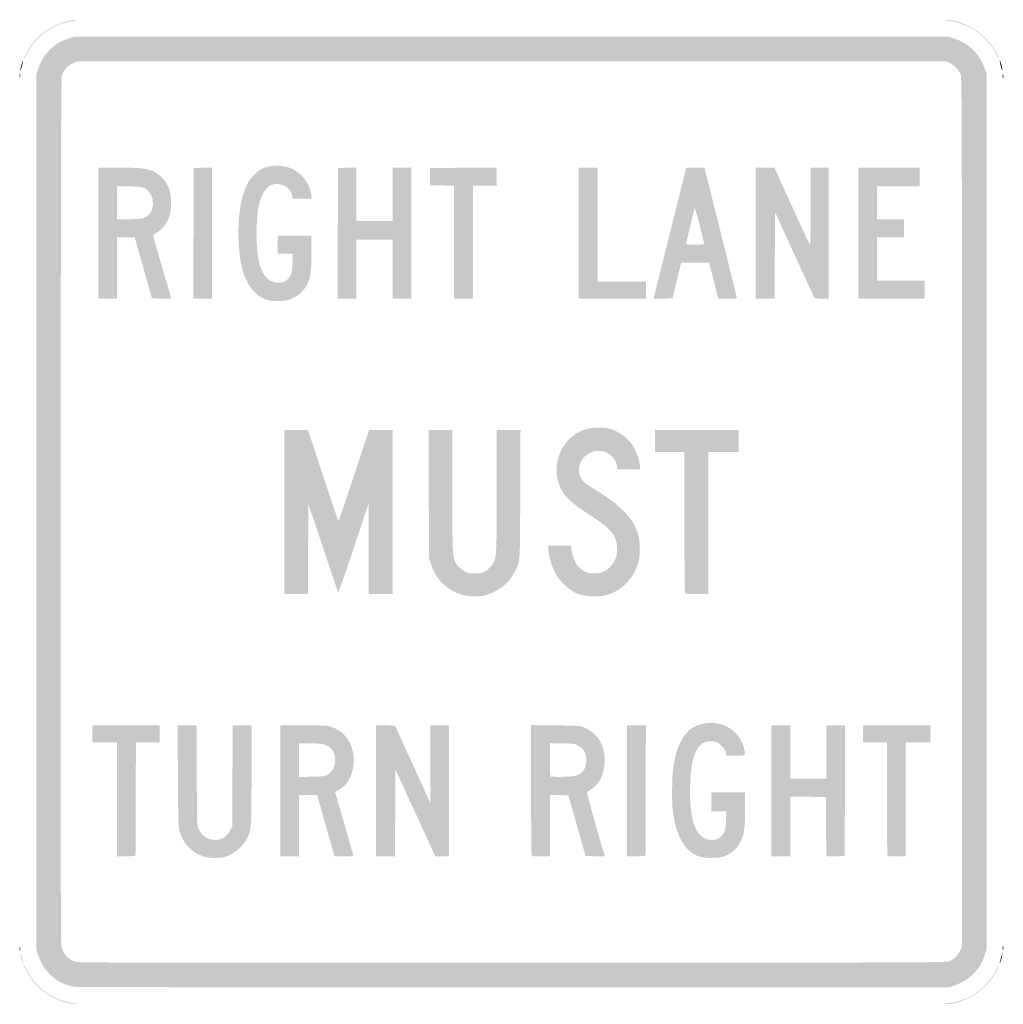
# Model space of a CAD drawing. Header units: inches. Extents: x -15 to 15, y -15 to 15.
import ezdxf

# ---------------------------------------------------------------- set-up
doc = ezdxf.new("R2010")
doc.units = ezdxf.units.IN
doc.header["$MEASUREMENT"] = 0

msp = doc.modelspace()

# ---------------------------------------------------------------- hatches: boundary and pattern name
h = msp.add_hatch(color=7)
edge = h.paths.add_edge_path()
edge.add_spline(control_points=[(14.769, 13.983), (14.491, 14.521), (13.954, 14.894), (13.345, 14.973), (13.215, 14.99), (13.205, 14.994), (13.29, 14.997), (13.668, 15.009), (14.26, 14.699), (14.564, 14.33), (14.686, 14.183), (14.892, 13.834), (14.871, 13.812), (14.866, 13.807), (14.82, 13.884), (14.769, 13.983)], knot_values=[0, 0, 0, 0, 1, 1, 1, 2, 2, 2, 3, 3, 3, 4, 4, 4, 5, 5, 5, 5], degree=3, periodic=0)
h = msp.add_hatch(color=7)
edge = h.paths.add_edge_path()
edge.add_spline(control_points=[(-14.874, 13.809), (-14.875, 13.821), (-14.835, 13.906), (-14.786, 13.999), (-14.604, 14.347), (-14.334, 14.612), (-13.972, 14.8), (-13.762, 14.909), (-13.447, 15.002), (-13.302, 14.997), (-13.235, 14.995), (-13.25, 14.988), (-13.362, 14.972), (-13.973, 14.883), (-14.487, 14.521), (-14.774, 13.975), (-14.829, 13.872), (-14.874, 13.797), (-14.874, 13.809)], knot_values=[0, 0, 0, 0, 1, 1, 1, 2, 2, 2, 3, 3, 3, 4, 4, 4, 5, 5, 5, 6, 6, 6, 6], degree=3, periodic=0)
h = msp.add_hatch(color=7)
edge = h.paths.add_edge_path()
edge.add_spline(control_points=[(-13.314, -14.474), (-13.817, -14.408), (-14.262, -14.027), (-14.427, -13.521)], knot_values=[0, 0, 0, 0, 1, 1, 1, 1], degree=3, periodic=0)
edge.add_line((-14.427, -13.521), (-14.488, -13.338))
edge.add_line((-14.488, -13.338), (-14.488, 0))
edge.add_line((-14.488, 0), (-14.488, 13.338))
edge.add_line((-14.488, 13.338), (-14.427, 13.521))
edge.add_spline(control_points=[(-14.427, 13.521), (-14.286, 13.953), (-13.953, 14.286), (-13.521, 14.427)], knot_values=[0, 0, 0, 0, 1, 1, 1, 1], degree=3, periodic=0)
edge.add_line((-13.521, 14.427), (-13.338, 14.488))
edge.add_line((-13.338, 14.488), (0, 14.488))
edge.add_line((0, 14.488), (13.338, 14.488))
edge.add_line((13.338, 14.488), (13.521, 14.427))
edge.add_spline(control_points=[(13.521, 14.427), (13.948, 14.288), (14.272, 13.966), (14.429, 13.525)], knot_values=[0, 0, 0, 0, 1, 1, 1, 1], degree=3, periodic=0)
edge.add_line((14.429, 13.525), (14.488, 13.363))
edge.add_line((14.488, 13.363), (14.488, 0.013))
edge.add_line((14.488, 0.013), (14.488, -13.338))
edge.add_line((14.488, -13.338), (14.427, -13.521))
edge.add_spline(control_points=[(14.427, -13.521), (14.288, -13.948), (13.966, -14.272), (13.525, -14.429)], knot_values=[0, 0, 0, 0, 1, 1, 1, 1], degree=3, periodic=0)
edge.add_line((13.525, -14.429), (13.363, -14.488))
edge.add_line((13.363, -14.488), (0.1, -14.491))
edge.add_spline(control_points=[(0.1, -14.491), (-7.194, -14.492), (-13.231, -14.485), (-13.314, -14.474)], knot_values=[0, 0, 0, 0, 1, 1, 1, 1], degree=3, periodic=0)
edge = h.paths.add_edge_path(flags=0)
edge.add_spline(control_points=[(13.352, -13.697), (13.486, -13.636), (13.615, -13.512), (13.68, -13.38)], knot_values=[0, 0, 0, 0, 1, 1, 1, 1], degree=3, periodic=0)
edge.add_line((13.68, -13.38), (13.738, -13.262))
edge.add_line((13.738, -13.262), (13.738, 0))
edge.add_spline(control_points=[(13.738, 0), (13.738, 12.189), (13.734, 13.27), (13.697, 13.352), (13.636, 13.486), (13.512, 13.615), (13.38, 13.68)], knot_values=[0, 0, 0, 0, 1, 1, 1, 2, 2, 2, 2], degree=3, periodic=0)
edge.add_line((13.38, 13.68), (13.262, 13.738))
edge.add_line((13.262, 13.738), (0, 13.738))
edge.add_line((0, 13.738), (-13.262, 13.738))
edge.add_line((-13.262, 13.738), (-13.38, 13.68))
edge.add_spline(control_points=[(-13.38, 13.68), (-13.512, 13.615), (-13.636, 13.486), (-13.697, 13.352), (-13.734, 13.27), (-13.738, 12.186), (-13.744, 0.075), (-13.749, -9.198), (-13.743, -13.151), (-13.724, -13.242), (-13.677, -13.469), (-13.502, -13.655), (-13.277, -13.716), (-13.187, -13.74), (-10.353, -13.746), (0.05, -13.742), (12.186, -13.738), (13.27, -13.734), (13.352, -13.697)], knot_values=[0, 0, 0, 0, 1, 1, 1, 2, 2, 2, 3, 3, 3, 4, 4, 4, 5, 5, 5, 6, 6, 6, 6], degree=3, periodic=0)
h = msp.add_hatch(color=7)
edge = h.paths.add_edge_path()
edge.add_spline(control_points=[(-14.974, 13.464), (-14.975, 13.521), (-14.902, 13.785), (-14.888, 13.771), (-14.884, 13.766), (-14.901, 13.684), (-14.926, 13.588), (-14.951, 13.491), (-14.973, 13.436), (-14.974, 13.464)], knot_values=[0, 0, 0, 0, 1, 1, 1, 2, 2, 2, 3, 3, 3, 3], degree=3, periodic=0)
h = msp.add_hatch(color=7)
edge = h.paths.add_edge_path()
edge.add_spline(control_points=[(14.922, 13.593), (14.899, 13.686), (14.885, 13.767), (14.889, 13.771), (14.903, 13.787), (14.979, 13.501), (14.971, 13.462), (14.966, 13.441), (14.944, 13.501), (14.922, 13.593)], knot_values=[0, 0, 0, 0, 1, 1, 1, 2, 2, 2, 3, 3, 3, 3], degree=3, periodic=0)
h = msp.add_hatch(color=7)
edge = h.paths.add_edge_path()
edge.add_spline(control_points=[(-14.994, 13.312), (-14.993, 13.367), (-14.988, 13.387), (-14.982, 13.356), (-14.976, 13.325), (-14.977, 13.28), (-14.983, 13.256), (-14.989, 13.232), (-14.994, 13.258), (-14.994, 13.312)], knot_values=[0, 0, 0, 0, 1, 1, 1, 2, 2, 2, 3, 3, 3, 3], degree=3, periodic=0)
h = msp.add_hatch(color=7)
edge = h.paths.add_edge_path()
edge.add_spline(control_points=[(14.982, 13.287), (14.982, 13.356), (14.987, 13.381), (14.993, 13.343), (14.999, 13.305), (14.999, 13.249), (14.993, 13.218), (14.987, 13.188), (14.982, 13.219), (14.982, 13.287)], knot_values=[0, 0, 0, 0, 1, 1, 1, 2, 2, 2, 3, 3, 3, 3], degree=3, periodic=0)
h = msp.add_hatch(color=7)
edge = h.paths.add_edge_path()
edge.add_spline(control_points=[(-7.425, 6.463), (-8.022, 6.63), (-8.325, 7.318), (-8.325, 8.51), (-8.325, 9.12), (-8.237, 9.62), (-8.068, 9.97), (-7.972, 10.171), (-7.762, 10.392), (-7.592, 10.471), (-7.437, 10.543), (-7.181, 10.574), (-6.975, 10.547), (-6.526, 10.486), (-6.152, 10.109), (-6.106, 9.669)], knot_values=[0, 0, 0, 0, 1, 1, 1, 2, 2, 2, 3, 3, 3, 4, 4, 4, 5, 5, 5, 5], degree=3, periodic=0)
edge.add_line((-6.106, 9.669), (-6.094, 9.55))
edge.add_line((-6.094, 9.55), (-6.381, 9.55))
edge.add_line((-6.381, 9.55), (-6.669, 9.55))
edge.add_line((-6.669, 9.55), (-6.685, 9.65))
edge.add_spline(control_points=[(-6.685, 9.65), (-6.705, 9.78), (-6.841, 9.932), (-6.971, 9.971), (-7.353, 10.085), (-7.584, 9.877), (-7.715, 9.302), (-7.736, 9.208), (-7.758, 8.938), (-7.767, 8.674), (-7.793, 7.853), (-7.693, 7.368), (-7.447, 7.122), (-7.272, 6.947), (-6.952, 6.943), (-6.802, 7.114), (-6.703, 7.227), (-6.675, 7.339), (-6.675, 7.631)], knot_values=[0, 0, 0, 0, 1, 1, 1, 2, 2, 2, 3, 3, 3, 4, 4, 4, 5, 5, 5, 6, 6, 6, 6], degree=3, periodic=0)
edge.add_line((-6.675, 7.631), (-6.675, 7.875))
edge.add_line((-6.675, 7.875), (-6.9, 7.875))
edge.add_line((-6.9, 7.875), (-7.125, 7.875))
edge.add_line((-7.125, 7.875), (-7.125, 8.15))
edge.add_line((-7.125, 8.15), (-7.125, 8.425))
edge.add_line((-7.125, 8.425), (-6.612, 8.425))
edge.add_line((-6.612, 8.425), (-6.1, 8.425))
edge.add_line((-6.1, 8.425), (-6.1, 7.88))
edge.add_spline(control_points=[(-6.1, 7.88), (-6.1, 7.292), (-6.119, 7.158), (-6.238, 6.924), (-6.326, 6.75), (-6.476, 6.609), (-6.668, 6.519), (-6.804, 6.455), (-6.868, 6.441), (-7.059, 6.434), (-7.213, 6.428), (-7.333, 6.438), (-7.425, 6.463)], knot_values=[0, 0, 0, 0, 1, 1, 1, 2, 2, 2, 3, 3, 3, 4, 4, 4, 4], degree=3, periodic=0)
h = msp.add_hatch(color=7)
edge = h.paths.add_edge_path()
edge.add_line((-12.6, 8.5), (-12.6, 10.5))
edge.add_line((-12.6, 10.5), (-11.969, 10.5))
edge.add_spline(control_points=[(-11.969, 10.5), (-11.127, 10.499), (-10.945, 10.459), (-10.686, 10.221), (-10.453, 10.006), (-10.363, 9.752), (-10.38, 9.35), (-10.389, 9.12), (-10.401, 9.063), (-10.467, 8.922), (-10.561, 8.721), (-10.665, 8.601), (-10.812, 8.523), (-10.874, 8.49), (-10.925, 8.448), (-10.925, 8.431), (-10.925, 8.413), (-10.801, 7.976), (-10.65, 7.459), (-10.499, 6.942), (-10.375, 6.514), (-10.375, 6.509), (-10.375, 6.503), (-10.507, 6.502), (-10.667, 6.505)], knot_values=[0, 0, 0, 0, 1, 1, 1, 2, 2, 2, 3, 3, 3, 4, 4, 4, 5, 5, 5, 6, 6, 6, 7, 7, 7, 8, 8, 8, 8], degree=3, periodic=0)
edge.add_line((-10.667, 6.505), (-10.96, 6.513))
edge.add_line((-10.96, 6.513), (-11.224, 7.444))
edge.add_line((-11.224, 7.444), (-11.488, 8.375))
edge.add_line((-11.488, 8.375), (-11.756, 8.375))
edge.add_line((-11.756, 8.375), (-12.025, 8.375))
edge.add_line((-12.025, 8.375), (-12.025, 7.438))
edge.add_line((-12.025, 7.438), (-12.025, 6.5))
edge.add_line((-12.025, 6.5), (-12.312, 6.5))
edge.add_line((-12.312, 6.5), (-12.6, 6.5))
edge.add_line((-12.6, 6.5), (-12.6, 8.5))
edge = h.paths.add_edge_path(flags=0)
edge.add_spline(control_points=[(-11.239, 8.953), (-10.906, 9.045), (-10.817, 9.521), (-11.081, 9.794), (-11.189, 9.905), (-11.28, 9.925), (-11.681, 9.925)], knot_values=[0, 0, 0, 0, 1, 1, 1, 2, 2, 2, 2], degree=3, periodic=0)
edge.add_line((-11.681, 9.925), (-12.025, 9.925))
edge.add_line((-12.025, 9.925), (-12.025, 9.425))
edge.add_line((-12.025, 9.425), (-12.025, 8.925))
edge.add_line((-12.025, 8.925), (-11.681, 8.925))
edge.add_spline(control_points=[(-11.681, 8.925), (-11.492, 8.925), (-11.293, 8.938), (-11.239, 8.953)], knot_values=[0, 0, 0, 0, 1, 1, 1, 1], degree=3, periodic=0)
for points in [[(-9.694, 8.494), (-9.688, 10.488), (-9.406, 10.495), (-9.125, 10.502), (-9.125, 8.501), (-9.125, 6.5), (-9.413, 6.5), (-9.7, 6.5), (-9.694, 8.494)], [(-5.294, 8.494), (-5.287, 10.488), (-5.006, 10.495), (-4.725, 10.502), (-4.725, 9.688), (-4.725, 8.875), (-4.175, 8.875), (-3.625, 8.875), (-3.625, 9.688), (-3.625, 10.5), (-3.337, 10.5), (-3.05, 10.5), (-3.05, 8.5), (-3.05, 6.5), (-3.337, 6.5), (-3.625, 6.5), (-3.625, 7.4), (-3.625, 8.3), (-4.175, 8.3), (-4.725, 8.3), (-4.725, 7.4), (-4.725, 6.5), (-5.013, 6.5), (-5.3, 6.5), (-5.294, 8.494)], [(-1.75, 8.224), (-1.75, 9.949), (-2.119, 9.956), (-2.487, 9.963), (-2.487, 10.225), (-2.487, 10.488), (-1.469, 10.494), (-0.45, 10.501), (-0.45, 10.225), (-0.45, 9.95), (-0.812, 9.95), (-1.175, 9.95), (-1.175, 8.225), (-1.175, 6.5), (-1.462, 6.5), (-1.75, 6.5), (-1.75, 8.224)], [(2.05, 8.5), (2.05, 10.5), (2.338, 10.5), (2.625, 10.5), (2.625, 8.763), (2.625, 7.025), (3.363, 7.025), (4.1, 7.025), (4.1, 6.763), (4.1, 6.5), (3.075, 6.5), (2.05, 6.5), (2.05, 8.5)], [(10.575, 8.5), (10.575, 10.5), (11.512, 10.5), (12.45, 10.5), (12.45, 10.213), (12.45, 9.925), (11.8, 9.925), (11.15, 9.925), (11.15, 9.425), (11.15, 8.925), (11.562, 8.925), (11.975, 8.925), (11.975, 8.65), (11.975, 8.375), (11.562, 8.375), (11.15, 8.375), (11.15, 7.713), (11.15, 7.05), (11.875, 7.05), (12.6, 7.05), (12.6, 6.775), (12.6, 6.5), (11.588, 6.5), (10.575, 6.5), (10.575, 8.5)], [(-12.025, -8.763), (-12.025, -7.025), (-12.4, -7.025), (-12.775, -7.025), (-12.775, -6.762), (-12.775, -6.5), (-11.75, -6.5), (-10.725, -6.5), (-10.725, -6.762), (-10.725, -7.025), (-11.087, -7.025), (-11.45, -7.025), (-11.456, -8.756), (-11.463, -10.488), (-11.744, -10.495), (-12.025, -10.502), (-12.025, -8.763)], [(3.525, -8.501), (3.525, -6.5), (3.813, -6.5), (4.1, -6.5), (4.094, -8.494), (4.088, -10.488), (3.806, -10.495), (3.525, -10.502), (3.525, -8.501)], [(7.925, -8.5), (7.925, -6.5), (8.213, -6.5), (8.5, -6.5), (8.5, -7.312), (8.5, -8.125), (9.05, -8.125), (9.6, -8.125), (9.6, -7.312), (9.6, -6.5), (9.888, -6.5), (10.175, -6.5), (10.169, -8.494), (10.162, -10.488), (9.882, -10.495), (9.601, -10.502), (9.594, -9.595), (9.588, -8.688), (9.044, -8.681), (8.5, -8.674), (8.5, -9.587), (8.5, -10.5), (8.213, -10.5), (7.925, -10.5), (7.925, -8.5)]]:
    msp.add_hatch(color=7).paths.add_polyline_path(points)
h = msp.add_hatch(color=7)
edge = h.paths.add_edge_path()
edge.add_line((4.831, 8.499), (5.331, 10.5))
edge.add_line((5.331, 10.5), (5.61, 10.5))
edge.add_line((5.61, 10.5), (5.888, 10.5))
edge.add_line((5.888, 10.5), (6.382, 8.519))
edge.add_spline(control_points=[(6.382, 8.519), (6.654, 7.429), (6.876, 6.529), (6.876, 6.519), (6.875, 6.508), (6.747, 6.5), (6.591, 6.5)], knot_values=[0, 0, 0, 0, 1, 1, 1, 2, 2, 2, 2], degree=3, periodic=0)
edge.add_line((6.591, 6.5), (6.306, 6.5))
edge.add_line((6.306, 6.5), (6.202, 6.919))
edge.add_spline(control_points=[(6.202, 6.919), (6.145, 7.149), (6.081, 7.397), (6.061, 7.469)], knot_values=[0, 0, 0, 0, 1, 1, 1, 1], degree=3, periodic=0)
edge.add_line((6.061, 7.469), (6.024, 7.6))
edge.add_line((6.024, 7.6), (5.6, 7.6))
edge.add_line((5.6, 7.6), (5.176, 7.6))
edge.add_line((5.176, 7.6), (5.158, 7.531))
edge.add_spline(control_points=[(5.158, 7.531), (5.149, 7.493), (5.089, 7.249), (5.026, 6.988)], knot_values=[0, 0, 0, 0, 1, 1, 1, 1], degree=3, periodic=0)
edge.add_line((5.026, 6.988), (4.911, 6.513))
edge.add_line((4.911, 6.513), (4.621, 6.505))
edge.add_line((4.621, 6.505), (4.331, 6.498))
edge.add_line((4.331, 6.498), (4.831, 8.499))
edge = h.paths.add_edge_path(flags=0)
edge.add_spline(control_points=[(5.875, 8.176), (5.875, 8.208), (5.687, 8.961), (5.632, 9.15)], knot_values=[0, 0, 0, 0, 1, 1, 1, 1], degree=3, periodic=0)
edge.add_line((5.632, 9.15), (5.592, 9.288))
edge.add_line((5.592, 9.288), (5.46, 8.75))
edge.add_spline(control_points=[(5.46, 8.75), (5.387, 8.454), (5.327, 8.198), (5.326, 8.181), (5.325, 8.158), (5.396, 8.15), (5.6, 8.15), (5.775, 8.15), (5.875, 8.16), (5.875, 8.176)], knot_values=[0, 0, 0, 0, 1, 1, 1, 2, 2, 2, 3, 3, 3, 3], degree=3, periodic=0)
h = msp.add_hatch(color=7)
edge = h.paths.add_edge_path()
edge.add_line((7.45, 8.5), (7.45, 10.5))
edge.add_line((7.45, 10.5), (7.734, 10.5))
edge.add_line((7.734, 10.5), (8.018, 10.5))
edge.add_line((8.018, 10.5), (8.549, 9.331))
edge.add_spline(control_points=[(8.549, 9.331), (8.841, 8.688), (9.09, 8.152), (9.103, 8.139), (9.116, 8.125), (9.125, 8.608), (9.125, 9.308)], knot_values=[0, 0, 0, 0, 1, 1, 1, 2, 2, 2, 2], degree=3, periodic=0)
edge.add_line((9.125, 9.308), (9.125, 10.5))
edge.add_line((9.125, 10.5), (9.4, 10.5))
edge.add_line((9.4, 10.5), (9.675, 10.5))
edge.add_line((9.675, 10.5), (9.675, 8.499))
edge.add_line((9.675, 8.499), (9.675, 6.498))
edge.add_line((9.675, 6.498), (9.46, 6.505))
edge.add_line((9.46, 6.505), (9.245, 6.513))
edge.add_line((9.245, 6.513), (8.641, 7.826))
edge.add_line((8.641, 7.826), (8.038, 9.14))
edge.add_line((8.038, 9.14), (8.031, 7.82))
edge.add_line((8.031, 7.82), (8.025, 6.5))
edge.add_line((8.025, 6.5), (7.737, 6.5))
edge.add_line((7.737, 6.5), (7.45, 6.5))
edge.add_line((7.45, 6.5), (7.45, 8.5))
h = msp.add_hatch(color=7)
edge = h.paths.add_edge_path()
edge.add_line((-6.925, 0), (-6.925, 2.5))
edge.add_line((-6.925, 2.5), (-6.564, 2.5))
edge.add_line((-6.564, 2.5), (-6.203, 2.5))
edge.add_line((-6.203, 2.5), (-5.745, 1.113))
edge.add_spline(control_points=[(-5.745, 1.113), (-5.493, 0.351), (-5.281, -0.274), (-5.274, -0.274), (-5.266, -0.275), (-5.054, 0.349), (-4.801, 1.113)], knot_values=[0, 0, 0, 0, 1, 1, 1, 2, 2, 2, 2], degree=3, periodic=0)
edge.add_line((-4.801, 1.113), (-4.343, 2.5))
edge.add_line((-4.343, 2.5), (-3.984, 2.5))
edge.add_line((-3.984, 2.5), (-3.625, 2.5))
edge.add_line((-3.625, 2.5), (-3.625, 0))
edge.add_line((-3.625, 0), (-3.625, -2.5))
edge.add_line((-3.625, -2.5), (-3.987, -2.5))
edge.add_line((-3.987, -2.5), (-4.35, -2.5))
edge.add_line((-4.35, -2.5), (-4.353, -1.119))
edge.add_line((-4.353, -1.119), (-4.355, 0.263))
edge.add_line((-4.355, 0.263), (-4.812, -1.112))
edge.add_spline(control_points=[(-4.812, -1.112), (-5.064, -1.869), (-5.277, -2.471), (-5.285, -2.45), (-5.293, -2.429), (-5.502, -1.811), (-5.748, -1.075)], knot_values=[0, 0, 0, 0, 1, 1, 1, 2, 2, 2, 2], degree=3, periodic=0)
edge.add_line((-5.748, -1.075), (-6.196, 0.263))
edge.add_line((-6.196, 0.263), (-6.198, -1.119))
edge.add_line((-6.198, -1.119), (-6.2, -2.5))
edge.add_line((-6.2, -2.5), (-6.562, -2.5))
edge.add_line((-6.562, -2.5), (-6.925, -2.5))
edge.add_line((-6.925, -2.5), (-6.925, 0))
h = msp.add_hatch(color=7)
edge = h.paths.add_edge_path()
edge.add_spline(control_points=[(-1.487, -2.528), (-1.955, -2.394), (-2.288, -2.076), (-2.443, -1.616)], knot_values=[0, 0, 0, 0, 1, 1, 1, 1], degree=3, periodic=0)
edge.add_line((-2.443, -1.616), (-2.512, -1.413))
edge.add_line((-2.512, -1.413), (-2.52, 0.544))
edge.add_line((-2.52, 0.544), (-2.527, 2.5))
edge.add_line((-2.527, 2.5), (-2.164, 2.5))
edge.add_line((-2.164, 2.5), (-1.8, 2.5))
edge.add_line((-1.8, 2.5), (-1.8, 0.617))
edge.add_spline(control_points=[(-1.8, 0.617), (-1.8, -1.462), (-1.803, -1.419), (-1.643, -1.629), (-1.596, -1.69), (-1.504, -1.766), (-1.425, -1.807), (-1.301, -1.872), (-1.268, -1.878), (-1.086, -1.871), (-0.915, -1.864), (-0.868, -1.852), (-0.779, -1.793), (-0.722, -1.755), (-0.641, -1.677), (-0.6, -1.62), (-0.448, -1.411), (-0.45, -1.448), (-0.45, 0.617)], knot_values=[0, 0, 0, 0, 1, 1, 1, 2, 2, 2, 3, 3, 3, 4, 4, 4, 5, 5, 5, 6, 6, 6, 6], degree=3, periodic=0)
edge.add_line((-0.45, 0.617), (-0.45, 2.5))
edge.add_line((-0.45, 2.5), (-0.086, 2.5))
edge.add_line((-0.086, 2.5), (0.277, 2.5))
edge.add_line((0.277, 2.5), (0.269, 0.544))
edge.add_spline(control_points=[(0.269, 0.544), (0.26, -1.638), (0.272, -1.493), (0.081, -1.858), (-0.081, -2.168), (-0.409, -2.428), (-0.773, -2.535), (-0.951, -2.587), (-1.293, -2.584), (-1.487, -2.528)], knot_values=[0, 0, 0, 0, 1, 1, 1, 2, 2, 2, 3, 3, 3, 3], degree=3, periodic=0)
h = msp.add_hatch(color=7)
edge = h.paths.add_edge_path()
edge.add_spline(control_points=[(2.153, -2.535), (1.942, -2.479), (1.778, -2.378), (1.585, -2.188), (1.448, -2.052), (1.384, -1.964), (1.305, -1.8), (1.205, -1.591), (1.125, -1.287), (1.125, -1.114)], knot_values=[0, 0, 0, 0, 1, 1, 1, 2, 2, 2, 3, 3, 3, 3], degree=3, periodic=0)
edge.add_line((1.125, -1.114), (1.125, -1.025))
edge.add_line((1.125, -1.025), (1.472, -1.025))
edge.add_line((1.472, -1.025), (1.819, -1.025))
edge.add_line((1.819, -1.025), (1.835, -1.147))
edge.add_spline(control_points=[(1.835, -1.147), (1.897, -1.617), (2.142, -1.876), (2.524, -1.874), (2.811, -1.873), (3.039, -1.721), (3.161, -1.448), (3.222, -1.313), (3.229, -1.271), (3.221, -1.091), (3.205, -0.724), (3.051, -0.523), (2.519, -0.177), (1.859, 0.253), (1.644, 0.44), (1.512, 0.701), (1.154, 1.407), (1.523, 2.295), (2.27, 2.525), (2.471, 2.588), (2.809, 2.592), (3.002, 2.535), (3.505, 2.385), (3.842, 1.977), (3.915, 1.425)], knot_values=[0, 0, 0, 0, 1, 1, 1, 2, 2, 2, 3, 3, 3, 4, 4, 4, 5, 5, 5, 6, 6, 6, 7, 7, 7, 8, 8, 8, 8], degree=3, periodic=0)
edge.add_line((3.915, 1.425), (3.931, 1.3))
edge.add_line((3.931, 1.3), (3.578, 1.3))
edge.add_line((3.578, 1.3), (3.225, 1.3))
edge.add_line((3.225, 1.3), (3.225, 1.363))
edge.add_spline(control_points=[(3.225, 1.363), (3.225, 1.512), (3.084, 1.719), (2.928, 1.798), (2.783, 1.871), (2.645, 1.884), (2.489, 1.839), (2.18, 1.749), (2, 1.446), (2.076, 1.143), (2.114, 0.992), (2.217, 0.889), (2.506, 0.711), (2.955, 0.434), (3.19, 0.26), (3.4, 0.049), (3.637, -0.189), (3.747, -0.357), (3.844, -0.629), (3.901, -0.787), (3.91, -0.854), (3.911, -1.112), (3.912, -1.365), (3.903, -1.442), (3.852, -1.599), (3.701, -2.057), (3.324, -2.423), (2.883, -2.538), (2.703, -2.584), (2.331, -2.583), (2.153, -2.535)], knot_values=[0, 0, 0, 0, 1, 1, 1, 2, 2, 2, 3, 3, 3, 4, 4, 4, 5, 5, 5, 6, 6, 6, 7, 7, 7, 8, 8, 8, 9, 9, 9, 10, 10, 10, 10], degree=3, periodic=0)
h = msp.add_hatch(color=7)
edge = h.paths.add_edge_path()
edge.add_spline(control_points=[(5.292, -2.483), (5.282, -2.474), (5.275, -1.501), (5.275, -0.321)], knot_values=[0, 0, 0, 0, 1, 1, 1, 1], degree=3, periodic=0)
edge.add_line((5.275, -0.321), (5.275, 1.825))
edge.add_line((5.275, 1.825), (4.825, 1.825))
edge.add_line((4.825, 1.825), (4.375, 1.825))
edge.add_line((4.375, 1.825), (4.375, 2.163))
edge.add_line((4.375, 2.163), (4.375, 2.5))
edge.add_line((4.375, 2.5), (5.65, 2.5))
edge.add_line((5.65, 2.5), (6.925, 2.5))
edge.add_line((6.925, 2.5), (6.925, 2.163))
edge.add_line((6.925, 2.163), (6.925, 1.825))
edge.add_line((6.925, 1.825), (6.463, 1.825))
edge.add_line((6.463, 1.825), (6, 1.825))
edge.add_line((6, 1.825), (6, -0.337))
edge.add_line((6, -0.337), (6, -2.5))
edge.add_line((6, -2.5), (5.654, -2.5))
edge.add_spline(control_points=[(5.654, -2.5), (5.464, -2.5), (5.301, -2.493), (5.292, -2.483)], knot_values=[0, 0, 0, 0, 1, 1, 1, 1], degree=3, periodic=0)
h = msp.add_hatch(color=7)
edge = h.paths.add_edge_path()
edge.add_spline(control_points=[(-9.38, -10.503), (-9.58, -10.437), (-9.721, -10.349), (-9.855, -10.206), (-9.982, -10.069), (-10.047, -9.957), (-10.115, -9.75), (-10.157, -9.624), (-10.161, -9.48), (-10.169, -8.056)], knot_values=[0, 0, 0, 0, 1, 1, 1, 2, 2, 2, 3, 3, 3, 3], degree=3, periodic=0)
edge.add_line((-10.169, -8.056), (-10.178, -6.5))
edge.add_line((-10.178, -6.5), (-9.89, -6.5))
edge.add_line((-9.89, -6.5), (-9.602, -6.5))
edge.add_line((-9.602, -6.5), (-9.595, -8.031))
edge.add_spline(control_points=[(-9.595, -8.031), (-9.588, -9.522), (-9.586, -9.565), (-9.535, -9.675), (-9.433, -9.896), (-9.229, -10.015), (-8.986, -9.995), (-8.808, -9.98), (-8.682, -9.894), (-8.587, -9.722)], knot_values=[0, 0, 0, 0, 1, 1, 1, 2, 2, 2, 3, 3, 3, 3], degree=3, periodic=0)
edge.add_line((-8.587, -9.722), (-8.512, -9.587))
edge.add_line((-8.512, -9.587), (-8.506, -8.044))
edge.add_line((-8.506, -8.044), (-8.499, -6.5))
edge.add_line((-8.499, -6.5), (-8.212, -6.5))
edge.add_line((-8.212, -6.5), (-7.925, -6.5))
edge.add_line((-7.925, -6.5), (-7.925, -7.994))
edge.add_spline(control_points=[(-7.925, -7.994), (-7.926, -9.64), (-7.931, -9.7), (-8.077, -9.975), (-8.18, -10.169), (-8.383, -10.358), (-8.594, -10.457), (-8.74, -10.525), (-8.794, -10.537), (-9, -10.543), (-9.18, -10.548), (-9.272, -10.539), (-9.38, -10.503)], knot_values=[0, 0, 0, 0, 1, 1, 1, 2, 2, 2, 3, 3, 3, 4, 4, 4, 4], degree=3, periodic=0)
h = msp.add_hatch(color=7)
edge = h.paths.add_edge_path()
edge.add_line((-7.05, -8.5), (-7.05, -6.5))
edge.add_line((-7.05, -6.5), (-6.369, -6.501))
edge.add_spline(control_points=[(-6.369, -6.501), (-5.994, -6.501), (-5.639, -6.512), (-5.58, -6.526), (-5.293, -6.592), (-5.045, -6.786), (-4.924, -7.039), (-4.722, -7.464), (-4.794, -8.046), (-5.086, -8.337), (-5.142, -8.393), (-5.23, -8.459), (-5.281, -8.483), (-5.333, -8.507), (-5.375, -8.533), (-5.375, -8.54), (-5.375, -8.546), (-5.251, -8.975), (-5.1, -9.493), (-4.949, -10.011), (-4.825, -10.449), (-4.825, -10.467), (-4.825, -10.492), (-4.891, -10.5), (-5.109, -10.5)], knot_values=[0, 0, 0, 0, 1, 1, 1, 2, 2, 2, 3, 3, 3, 4, 4, 4, 5, 5, 5, 6, 6, 6, 7, 7, 7, 8, 8, 8, 8], degree=3, periodic=0)
edge.add_line((-5.109, -10.5), (-5.394, -10.5))
edge.add_line((-5.394, -10.5), (-5.621, -9.694))
edge.add_spline(control_points=[(-5.621, -9.694), (-5.747, -9.25), (-5.866, -8.828), (-5.888, -8.756)], knot_values=[0, 0, 0, 0, 1, 1, 1, 1], degree=3, periodic=0)
edge.add_line((-5.888, -8.756), (-5.927, -8.625))
edge.add_line((-5.927, -8.625), (-6.201, -8.625))
edge.add_line((-6.201, -8.625), (-6.475, -8.625))
edge.add_line((-6.475, -8.625), (-6.475, -9.562))
edge.add_line((-6.475, -9.562), (-6.475, -10.5))
edge.add_line((-6.475, -10.5), (-6.762, -10.5))
edge.add_line((-6.762, -10.5), (-7.05, -10.5))
edge.add_line((-7.05, -10.5), (-7.05, -8.5))
edge = h.paths.add_edge_path(flags=0)
edge.add_spline(control_points=[(-5.6, -8), (-5.452, -7.918), (-5.375, -7.771), (-5.375, -7.571), (-5.375, -7.395), (-5.405, -7.311), (-5.507, -7.206), (-5.622, -7.087), (-5.774, -7.05), (-6.155, -7.05)], knot_values=[0, 0, 0, 0, 1, 1, 1, 2, 2, 2, 3, 3, 3, 3], degree=3, periodic=0)
edge.add_line((-6.155, -7.05), (-6.475, -7.05))
edge.add_line((-6.475, -7.05), (-6.475, -7.565))
edge.add_line((-6.475, -7.565), (-6.475, -8.08))
edge.add_line((-6.475, -8.08), (-6.094, -8.071))
edge.add_spline(control_points=[(-6.094, -8.071), (-5.744, -8.063), (-5.703, -8.057), (-5.6, -8)], knot_values=[0, 0, 0, 0, 1, 1, 1, 1], degree=3, periodic=0)
h = msp.add_hatch(color=7)
edge = h.paths.add_edge_path()
edge.add_line((-4.125, -8.499), (-4.125, -6.498))
edge.add_line((-4.125, -6.498), (-3.837, -6.505))
edge.add_line((-3.837, -6.505), (-3.548, -6.512))
edge.add_line((-3.548, -6.512), (-3.012, -7.688))
edge.add_line((-3.012, -7.688), (-2.476, -8.863))
edge.add_line((-2.476, -8.863), (-2.475, -7.681))
edge.add_line((-2.475, -7.681), (-2.475, -6.5))
edge.add_line((-2.475, -6.5), (-2.188, -6.5))
edge.add_line((-2.188, -6.5), (-1.9, -6.5))
edge.add_line((-1.9, -6.5), (-1.9, -8.5))
edge.add_line((-1.9, -8.5), (-1.9, -10.5))
edge.add_line((-1.9, -10.5), (-2.11, -10.5))
edge.add_line((-2.11, -10.5), (-2.319, -10.5))
edge.add_line((-2.319, -10.5), (-2.788, -9.481))
edge.add_spline(control_points=[(-2.788, -9.481), (-3.046, -8.921), (-3.32, -8.324), (-3.397, -8.154)], knot_values=[0, 0, 0, 0, 1, 1, 1, 1], degree=3, periodic=0)
edge.add_line((-3.397, -8.154), (-3.538, -7.846))
edge.add_line((-3.538, -7.846), (-3.544, -9.173))
edge.add_line((-3.544, -9.173), (-3.55, -10.5))
edge.add_line((-3.55, -10.5), (-3.838, -10.5))
edge.add_line((-3.838, -10.5), (-4.125, -10.5))
edge.add_line((-4.125, -10.5), (-4.125, -8.499))
h = msp.add_hatch(color=7)
edge = h.paths.add_edge_path()
edge.add_spline(control_points=[(0.617, -10.483), (0.607, -10.474), (0.6, -9.573), (0.6, -8.482)], knot_values=[0, 0, 0, 0, 1, 1, 1, 1], degree=3, periodic=0)
edge.add_line((0.6, -8.482), (0.6, -6.497))
edge.add_line((0.6, -6.497), (1.344, -6.505))
edge.add_spline(control_points=[(1.344, -6.505), (2.051, -6.513), (2.095, -6.516), (2.231, -6.571), (2.418, -6.646), (2.633, -6.843), (2.724, -7.024), (2.915, -7.402), (2.879, -7.944), (2.641, -8.257), (2.572, -8.347), (2.38, -8.501), (2.302, -8.529), (2.284, -8.535), (2.671, -9.923), (2.84, -10.457), (2.853, -10.498), (2.832, -10.501), (2.558, -10.495)], knot_values=[0, 0, 0, 0, 1, 1, 1, 2, 2, 2, 3, 3, 3, 4, 4, 4, 5, 5, 5, 6, 6, 6, 6], degree=3, periodic=0)
edge.add_line((2.558, -10.495), (2.262, -10.488))
edge.add_line((2.262, -10.488), (2, -9.562))
edge.add_line((2, -9.562), (1.737, -8.637))
edge.add_line((1.737, -8.637), (1.456, -8.63))
edge.add_line((1.456, -8.63), (1.175, -8.623))
edge.add_line((1.175, -8.623), (1.175, -9.562))
edge.add_line((1.175, -9.562), (1.175, -10.5))
edge.add_line((1.175, -10.5), (0.904, -10.5))
edge.add_spline(control_points=[(0.904, -10.5), (0.755, -10.5), (0.626, -10.492), (0.617, -10.483)], knot_values=[0, 0, 0, 0, 1, 1, 1, 1], degree=3, periodic=0)
edge = h.paths.add_edge_path(flags=0)
edge.add_spline(control_points=[(1.926, -8.048), (2.167, -7.996), (2.284, -7.83), (2.282, -7.546), (2.28, -7.359), (2.202, -7.218), (2.05, -7.129), (1.944, -7.066), (1.916, -7.062), (1.556, -7.054)], knot_values=[0, 0, 0, 0, 1, 1, 1, 2, 2, 2, 3, 3, 3, 3], degree=3, periodic=0)
edge.add_line((1.556, -7.054), (1.175, -7.045))
edge.add_line((1.175, -7.045), (1.175, -7.543))
edge.add_spline(control_points=[(1.175, -7.543), (1.175, -7.817), (1.183, -8.049), (1.192, -8.058), (1.219, -8.086), (1.787, -8.077), (1.926, -8.048)], knot_values=[0, 0, 0, 0, 1, 1, 1, 2, 2, 2, 2], degree=3, periodic=0)
h = msp.add_hatch(color=7)
edge = h.paths.add_edge_path()
edge.add_spline(control_points=[(5.763, -10.516), (5.297, -10.364), (5.025, -9.914), (4.924, -9.131), (4.885, -8.828), (4.893, -8.069), (4.938, -7.759), (4.96, -7.61), (5.014, -7.381), (5.058, -7.25), (5.24, -6.715), (5.528, -6.465), (6, -6.432), (6.521, -6.396), (6.96, -6.702), (7.087, -7.19), (7.152, -7.438), (7.166, -7.425), (6.839, -7.425)], knot_values=[0, 0, 0, 0, 1, 1, 1, 2, 2, 2, 3, 3, 3, 4, 4, 4, 5, 5, 5, 6, 6, 6, 6], degree=3, periodic=0)
edge.add_line((6.839, -7.425), (6.552, -7.425))
edge.add_line((6.552, -7.425), (6.535, -7.335))
edge.add_spline(control_points=[(6.535, -7.335), (6.516, -7.23), (6.402, -7.091), (6.29, -7.032), (6.187, -6.979), (5.96, -6.98), (5.856, -7.034), (5.581, -7.177), (5.446, -7.667), (5.447, -8.512), (5.448, -9.149), (5.527, -9.551), (5.698, -9.787), (5.907, -10.076), (6.338, -10.071), (6.48, -9.778), (6.522, -9.69), (6.537, -9.606), (6.545, -9.395)], knot_values=[0, 0, 0, 0, 1, 1, 1, 2, 2, 2, 3, 3, 3, 4, 4, 4, 5, 5, 5, 6, 6, 6, 6], degree=3, periodic=0)
edge.add_line((6.545, -9.395), (6.556, -9.125))
edge.add_line((6.556, -9.125), (6.328, -9.125))
edge.add_line((6.328, -9.125), (6.1, -9.125))
edge.add_line((6.1, -9.125), (6.1, -8.837))
edge.add_line((6.1, -8.837), (6.1, -8.55))
edge.add_line((6.1, -8.55), (6.613, -8.55))
edge.add_line((6.613, -8.55), (7.125, -8.55))
edge.add_line((7.125, -8.55), (7.125, -9.069))
edge.add_spline(control_points=[(7.125, -9.069), (7.124, -9.659), (7.096, -9.844), (6.972, -10.076), (6.876, -10.257), (6.742, -10.383), (6.553, -10.471), (6.433, -10.527), (6.373, -10.537), (6.138, -10.543), (5.961, -10.547), (5.827, -10.538), (5.763, -10.516)], knot_values=[0, 0, 0, 0, 1, 1, 1, 2, 2, 2, 3, 3, 3, 4, 4, 4, 4], degree=3, periodic=0)
h = msp.add_hatch(color=7)
edge = h.paths.add_edge_path()
edge.add_spline(control_points=[(11.467, -10.483), (11.457, -10.474), (11.45, -9.692), (11.45, -8.746)], knot_values=[0, 0, 0, 0, 1, 1, 1, 1], degree=3, periodic=0)
edge.add_line((11.45, -8.746), (11.45, -7.025))
edge.add_line((11.45, -7.025), (11.088, -7.025))
edge.add_line((11.088, -7.025), (10.725, -7.025))
edge.add_line((10.725, -7.025), (10.725, -6.762))
edge.add_line((10.725, -6.762), (10.725, -6.5))
edge.add_line((10.725, -6.5), (11.75, -6.5))
edge.add_line((11.75, -6.5), (12.775, -6.5))
edge.add_line((12.775, -6.5), (12.775, -6.762))
edge.add_line((12.775, -6.762), (12.775, -7.025))
edge.add_line((12.775, -7.025), (12.4, -7.025))
edge.add_line((12.4, -7.025), (12.025, -7.025))
edge.add_line((12.025, -7.025), (12.025, -8.762))
edge.add_line((12.025, -8.762), (12.025, -10.5))
edge.add_line((12.025, -10.5), (11.754, -10.5))
edge.add_spline(control_points=[(11.754, -10.5), (11.605, -10.5), (11.476, -10.492), (11.467, -10.483)], knot_values=[0, 0, 0, 0, 1, 1, 1, 1], degree=3, periodic=0)
h = msp.add_hatch(color=7)
edge = h.paths.add_edge_path()
edge.add_spline(control_points=[(14.982, -13.287), (14.982, -13.219), (14.987, -13.194), (14.993, -13.232), (14.999, -13.27), (14.999, -13.326), (14.993, -13.357), (14.987, -13.387), (14.982, -13.356), (14.982, -13.287)], knot_values=[0, 0, 0, 0, 1, 1, 1, 2, 2, 2, 3, 3, 3, 3], degree=3, periodic=0)
h = msp.add_hatch(color=7)
edge = h.paths.add_edge_path()
edge.add_spline(control_points=[(-14.994, -13.312), (-14.993, -13.258), (-14.988, -13.238), (-14.982, -13.269), (-14.976, -13.3), (-14.977, -13.345), (-14.983, -13.369), (-14.989, -13.393), (-14.994, -13.367), (-14.994, -13.312)], knot_values=[0, 0, 0, 0, 1, 1, 1, 2, 2, 2, 3, 3, 3, 3], degree=3, periodic=0)
h = msp.add_hatch(color=7)
edge = h.paths.add_edge_path()
edge.add_spline(control_points=[(-14.936, -13.648), (-14.957, -13.575), (-14.974, -13.493), (-14.974, -13.464), (-14.973, -13.436), (-14.951, -13.491), (-14.926, -13.588), (-14.872, -13.794), (-14.879, -13.839), (-14.936, -13.648)], knot_values=[0, 0, 0, 0, 1, 1, 1, 2, 2, 2, 3, 3, 3, 3], degree=3, periodic=0)
h = msp.add_hatch(color=7)
edge = h.paths.add_edge_path()
edge.add_spline(control_points=[(14.892, -13.725), (14.901, -13.691), (14.924, -13.606), (14.942, -13.537)], knot_values=[0, 0, 0, 0, 1, 1, 1, 1], degree=3, periodic=0)
edge.add_line((14.942, -13.537), (14.975, -13.412))
edge.add_line((14.975, -13.412), (14.962, -13.52))
edge.add_spline(control_points=[(14.962, -13.52), (14.955, -13.579), (14.932, -13.664), (14.912, -13.708), (14.887, -13.763), (14.881, -13.768), (14.892, -13.725)], knot_values=[0, 0, 0, 0, 1, 1, 1, 2, 2, 2, 2], degree=3, periodic=0)
h = msp.add_hatch(color=7)
edge = h.paths.add_edge_path()
edge.add_spline(control_points=[(-13.594, -14.95), (-13.956, -14.855), (-14.347, -14.603), (-14.579, -14.315), (-14.691, -14.177), (-14.89, -13.832), (-14.871, -13.812), (-14.866, -13.807), (-14.82, -13.884), (-14.769, -13.983), (-14.492, -14.52), (-13.954, -14.894), (-13.345, -14.973), (-13.203, -14.992), (-13.199, -14.994), (-13.3, -14.995), (-13.362, -14.996), (-13.494, -14.976), (-13.594, -14.95)], knot_values=[0, 0, 0, 0, 1, 1, 1, 2, 2, 2, 3, 3, 3, 4, 4, 4, 5, 5, 5, 6, 6, 6, 6], degree=3, periodic=0)
h = msp.add_hatch(color=7)
edge = h.paths.add_edge_path()
edge.add_spline(control_points=[(13.33, -14.974), (13.942, -14.903), (14.488, -14.526), (14.769, -13.983), (14.82, -13.884), (14.866, -13.807), (14.871, -13.812), (14.892, -13.834), (14.686, -14.183), (14.564, -14.33), (14.255, -14.705), (13.67, -15.008), (13.277, -14.997), (13.176, -14.994), (13.182, -14.991), (13.33, -14.974)], knot_values=[0, 0, 0, 0, 1, 1, 1, 2, 2, 2, 3, 3, 3, 4, 4, 4, 5, 5, 5, 5], degree=3, periodic=0)

doc.saveas('drawing.dxf')
